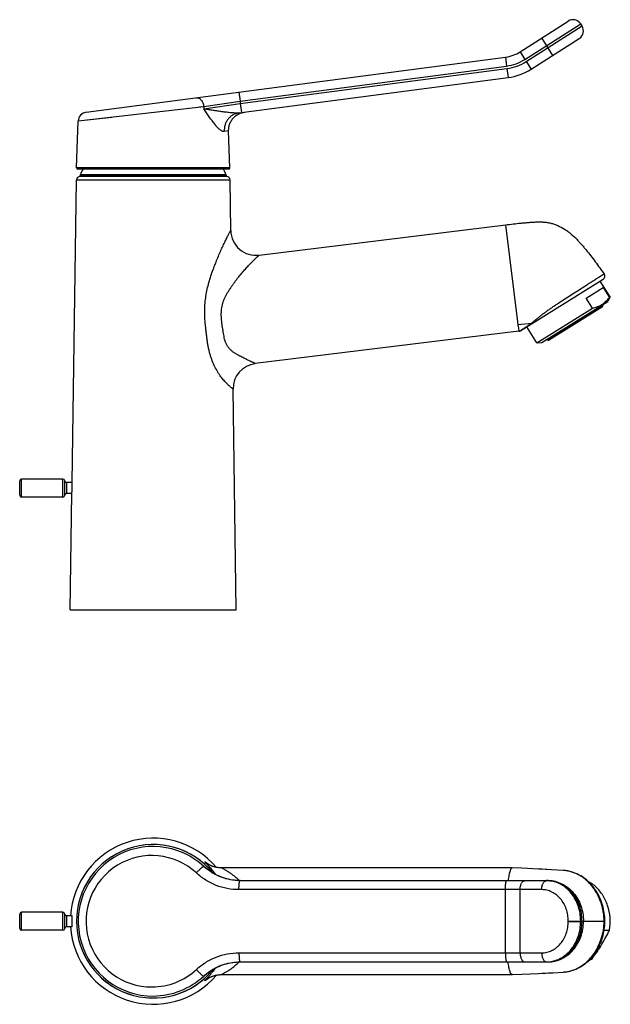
# Model space of a CAD drawing. Header units: millimetres. Extents: x 32 to 390, y 12 to 344.
# Tile 4 of 4: x 226 to 390, y 71 to 344. Entities that reach past the tile are written whole.
import ezdxf

# ---------------------------------------------------------------- set-up
doc = ezdxf.new("R2010")
doc.units = ezdxf.units.MM
doc.header["$LTSCALE"] = 23.1
doc.layers.get('0').update_dxf_attribs({"linetype": 'CONTINUOUS'})

msp = doc.modelspace()

# ---------------------------------------------------------------- linework, layer by layer
at = {"color": 7, "linetype": 'CONTINUOUS'}
for p, q in [((364.95, 334.88), (378.28, 343.37)), ((382.1, 342.02), (381.73, 342.61)), ((368.02, 330.08), (381.34, 338.56)), ((244.73, 318.11), (360.89, 333.4)), ((287.05, 317.93), (361.63, 327.75)), ((287.54, 317.89), (287.79, 317.97)), ((242.11, 302.72), (242.56, 315.72)), ((284.58, 302.72), (284.22, 313)), ((284.28, 302.41), (242.41, 302.41)), ((283.61, 300.36), (243.08, 300.36)), ((243.09, 300.46), (243.09, 300.6)), ((283.59, 300.46), (283.59, 300.6)), ((240.86, 215.56), (242.08, 299.37)), ((284.81, 285.41), (284.61, 299.37)), ((292.66, 278.56), (360.98, 286.95)), ((364.37, 259.38), (360.98, 286.95)), ((284.81, 285.35), (284.81, 285.41)), ((365.18, 257.67), (387.97, 271.91)), ((389.89, 267), (387.15, 271.4)), ((383.28, 266.62), (387.99, 269.56)), ((387.99, 269.56), (389.67, 266.87)), ((370.98, 254.34), (389.21, 265.73)), ((384.96, 263.92), (383.28, 266.62)), ((387.73, 264.8), (387.84, 264.63)), ((389.89, 267), (389.21, 265.73)), ((389.67, 266.87), (389.89, 267)), ((369.54, 254.29), (384.96, 263.92)), ((372.85, 255.03), (387.77, 264.36)), ((364.37, 259.33), (368.16, 259.76)), ((364.6, 257.47), (291.6, 248.51)), ((364.41, 259), (364.6, 257.47)), ((364.6, 257.47), (364.91, 257.55)), ((369.54, 254.29), (366.79, 258.68)), ((369.54, 254.29), (370.98, 254.34)), ((372.46, 255.26), (372.57, 255.09)), ((286.34, 180.36), (285.45, 241.46)), ((226.34, 212.06), (226.34, 216.06)), ((238.34, 216.56), (226.84, 216.56)), ((238.84, 212.06), (238.84, 216.06)), ((240.86, 215.56), (239.34, 215.56)), ((238.34, 211.56), (226.84, 211.56)), ((240.81, 212.56), (239.34, 212.56)), ((240.34, 180.36), (240.81, 212.56)), ((240.34, 180.36), (286.34, 180.36)), ((277.6, 109.08), (277.6, 109.08)), ((362.79, 108.88), (282.19, 108.88)), ((362.81, 108.88), (362.79, 108.88)), ((365.43, 108.76), (362.81, 108.88)), ((370.06, 108.55), (365.43, 108.76)), ((371.05, 108.51), (370.06, 108.55)), ((373.63, 108.37), (372.38, 108.44)), ((375.33, 108.27), (373.63, 108.37)), ((376.86, 108.18), (375.33, 108.27)), ((287.4, 105.35), (372.66, 105.35)), ((226.34, 92.1), (226.34, 96.1)), ((238.34, 96.6), (226.84, 96.6)), ((238.84, 92.1), (238.84, 96.1)), ((240.89, 95.6), (239.34, 95.6)), ((382.49, 94.05), (382.49, 94.15)), ((382.49, 94.1), (388.24, 94.1)), ((238.34, 91.6), (226.84, 91.6)), ((240.89, 92.6), (239.34, 92.6)), ((388.22, 91.64), (389.67, 91.64)), ((287.4, 82.85), (372.66, 82.85)), ((384.96, 83.82), (384.54, 83.82)), ((277.6, 79.12), (277.6, 79.12)), ((282.19, 79.32), (362.79, 79.32)), ((362.81, 79.32), (362.79, 79.32)), ((362.81, 79.32), (365.43, 79.44)), ((365.43, 79.44), (370.06, 79.65)), ((370.06, 79.65), (371.05, 79.69)), ((371.05, 79.69), (371.95, 79.74)), ((371.95, 79.74), (372.81, 79.79)), ((372.81, 79.79), (374.05, 79.86)), ((374.05, 79.86), (376.86, 80.03)), ((278.32, 78.13), (278.32, 78.13))]:
    msp.add_line(p, q, dxfattribs=at)
at = {"color": 9, "linetype": 'CONTINUOUS'}
for p, q in [((366.3, 332.78), (381.73, 342.61)), ((366.67, 332.19), (382.1, 342.02)), ((374, 333.89), (370.94, 338.7)), ((360.89, 333.4), (361.21, 330.93)), ((364.95, 334.88), (366.3, 332.78)), ((287.4, 321.21), (361.21, 330.93)), ((287.43, 320.51), (361.3, 330.23)), ((361.3, 330.23), (361.63, 327.75)), ((366.67, 332.19), (368.02, 330.08)), ((287.07, 323.69), (287.4, 321.21)), ((242.56, 315.72), (277.31, 319.74)), ((276.14, 319.61), (276.73, 319.68)), ((277.31, 319.74), (287.4, 321.21)), ((277.31, 319.74), (277.33, 319.04)), ((277.33, 319.04), (287.43, 320.51)), ((287.4, 321.21), (287.43, 320.51)), ((287.43, 320.51), (287.76, 318.03)), ((242.56, 315.72), (251.85, 316.8)), ((284.22, 313), (283, 312.8)), ((284.58, 302.72), (242.11, 302.72)), ((283.59, 300.6), (243.09, 300.6)), ((283.59, 300.46), (243.09, 300.46)), ((283.56, 300.79), (243.13, 300.79)), ((284.61, 299.37), (242.08, 299.37)), ((372.57, 255.09), (387.84, 264.63)), ((364.41, 259), (364.37, 259.38)), ((226.84, 211.56), (226.84, 216.56)), ((238.34, 211.56), (238.34, 216.56)), ((239.34, 215.56), (239.34, 212.56)), ((277.33, 109.32), (277.31, 109.31)), ((277.33, 109.32), (277.6, 109.08)), ((277.6, 109.08), (277.6, 109.08)), ((376.87, 108.17), (376.86, 108.18)), ((376.87, 108.17), (376.86, 108.18)), ((370.94, 102.85), (287.07, 102.85)), ((360.89, 85.35), (360.89, 102.85)), ((364.95, 85.35), (364.95, 102.85)), ((226.84, 91.6), (226.84, 96.6)), ((238.34, 91.6), (238.34, 96.6)), ((239.34, 95.6), (239.34, 92.6)), ((378.28, 94.15), (382.49, 94.15)), ((378.28, 94.05), (378.28, 94.15)), ((378.28, 94.05), (382.49, 94.05)), ((381.73, 94.05), (381.73, 94.15)), ((382.1, 94.05), (382.1, 94.15)), ((287.07, 85.35), (370.94, 85.35)), ((277.6, 79.12), (277.33, 78.88)), ((376.86, 80.03), (376.87, 80.03)), ((376.86, 80.03), (376.87, 80.03)), ((277.31, 78.89), (277.33, 78.89))]:
    msp.add_line(p, q, dxfattribs=at)
at = {"color": 7, "linetype": 'CONTINUOUS'}
for points in [[(284.22, 313), (284.22, 313.22), (284.23, 313.48), (284.25, 313.75), (284.29, 314.01), (284.34, 314.27), (284.41, 314.53), (284.49, 314.78), (284.58, 315.03), (284.68, 315.27), (284.8, 315.51), (284.93, 315.74), (285.07, 315.96), (285.22, 316.18), (285.39, 316.39), (285.57, 316.59), (285.75, 316.78), (285.95, 316.96), (286.15, 317.12), (286.37, 317.28), (286.59, 317.43), (286.82, 317.56), (287.05, 317.68), (287.29, 317.79), (287.54, 317.89)], [(287.79, 317.97), (288.05, 318.04), (288.31, 318.09), (288.57, 318.13)], [(287.4, 105.35), (286.93, 105.36), (286.37, 105.39), (285.81, 105.44), (285.26, 105.51), (284.7, 105.6), (284.16, 105.72), (283.61, 105.85), (283.07, 106.01), (282.54, 106.18), (282.02, 106.38), (281.5, 106.59), (280.99, 106.82), (280.49, 107.08), (280, 107.35), (279.52, 107.64), (279.05, 107.95), (278.6, 108.27), (278.15, 108.61), (277.72, 108.97), (277.6, 109.08)], [(278.33, 110.06), (278.32, 110.07), (278.32, 110.07)], [(282.19, 108.88), (282.02, 108.89), (281.83, 108.89), (281.65, 108.91), (281.46, 108.92), (281.29, 108.94), (281.11, 108.97), (280.94, 109), (280.78, 109.03), (280.62, 109.06), (280.46, 109.1), (280.31, 109.14), (280.16, 109.19), (280.01, 109.23), (279.87, 109.28), (279.74, 109.33), (279.61, 109.38), (279.49, 109.43), (279.38, 109.48), (279.27, 109.53), (279.17, 109.57), (279.08, 109.62), (278.99, 109.67), (278.91, 109.71), (278.83, 109.75), (278.76, 109.79), (278.69, 109.83), (278.63, 109.87), (278.57, 109.9), (278.52, 109.93), (278.48, 109.96), (278.44, 109.98), (278.41, 110.01), (278.39, 110.02), (278.37, 110.04), (278.35, 110.05), (278.34, 110.06), (278.33, 110.06)], [(372.38, 108.44), (371.95, 108.46), (371.05, 108.51)], [(388.44, 94.1), (388.42, 94.62), (388.39, 95.2), (388.33, 95.78), (388.26, 96.35), (388.16, 96.92), (388.05, 97.49), (387.92, 98.04), (387.77, 98.59), (387.59, 99.13), (387.41, 99.67), (387.2, 100.19), (386.97, 100.71), (386.73, 101.21), (386.47, 101.7), (386.19, 102.18), (385.9, 102.64), (385.59, 103.09), (385.26, 103.53), (384.92, 103.95), (384.57, 104.35), (384.2, 104.74), (383.82, 105.1), (383.43, 105.45), (383.03, 105.78), (382.62, 106.09), (382.2, 106.38), (381.77, 106.65), (381.33, 106.9), (380.88, 107.13), (380.43, 107.33), (379.97, 107.52), (379.5, 107.68), (379.03, 107.82), (378.55, 107.94), (378.06, 108.03), (377.57, 108.11), (377.07, 108.16), (376.86, 108.18)], [(376.86, 80.03), (377.06, 80.04), (377.56, 80.09), (378.06, 80.17), (378.54, 80.26), (379.02, 80.38), (379.49, 80.52), (379.96, 80.68), (380.42, 80.86), (380.87, 81.07), (381.32, 81.29), (381.76, 81.54), (382.19, 81.81), (382.61, 82.1), (383.02, 82.41), (383.42, 82.74), (383.81, 83.08), (384.19, 83.45), (384.56, 83.84), (384.91, 84.24), (385.25, 84.66), (385.58, 85.09), (385.89, 85.55), (386.18, 86.01), (386.46, 86.49), (386.72, 86.98), (386.97, 87.48), (387.19, 88), (387.4, 88.52), (387.59, 89.06), (387.76, 89.6), (387.92, 90.15), (388.05, 90.71), (388.16, 91.27), (388.26, 91.84), (388.33, 92.41), (388.39, 92.99), (388.42, 93.57), (388.44, 94.1)], [(277.6, 79.12), (277.72, 79.23), (278.15, 79.59), (278.59, 79.93), (279.05, 80.25), (279.52, 80.56), (280, 80.85), (280.49, 81.12), (280.99, 81.38), (281.5, 81.61), (282.01, 81.82), (282.54, 82.02), (283.07, 82.19), (283.61, 82.35), (284.15, 82.48), (284.7, 82.6), (285.25, 82.69), (285.81, 82.76), (286.36, 82.81), (286.92, 82.84), (287.4, 82.85)], [(278.32, 78.13), (278.33, 78.14), (278.33, 78.14), (278.34, 78.15), (278.36, 78.16), (278.38, 78.17), (278.4, 78.19), (278.42, 78.2), (278.45, 78.22), (278.49, 78.25), (278.53, 78.27), (278.57, 78.3), (278.62, 78.33), (278.68, 78.36), (278.74, 78.4), (278.8, 78.44), (278.88, 78.48), (278.96, 78.52), (279.05, 78.57), (279.15, 78.62), (279.25, 78.67), (279.37, 78.72), (279.48, 78.77), (279.61, 78.82), (279.74, 78.87), (279.88, 78.92), (280.02, 78.97), (280.16, 79.02), (280.31, 79.06), (280.47, 79.1), (280.62, 79.14), (280.79, 79.17), (280.95, 79.21), (281.12, 79.23), (281.3, 79.26), (281.48, 79.28), (281.66, 79.3), (281.85, 79.31), (282.05, 79.31), (282.19, 79.32)]]:
    msp.add_lwpolyline(points, dxfattribs=at)
for centre, radius, start, end in [((379.62, 341.26), 2.5, 32.5, 122.5), ((379.99, 340.67), 2.5, 302.5, 32.5), ((359.58, 343.32), 10, 277.5, 302.5), ((359.58, 343.32), 15.7, 277.5, 302.5), ((245.06, 315.63), 2.5, 97.5, 178), ((242.41, 302.71), 0.3, 178, 270), ((284.28, 302.71), 0.3, 270, 2), ((243.08, 299.36), 1, 90, 179.1645), ((243.59, 300.6), 0.5, 157.3534, 180), ((243.19, 300.46), 0.1, 180, 270), ((263.34, 292.36), 21.9, 152.6836, 157.3534), ((263.34, 292.36), 21.9, 22.6466, 27.3164), ((283.49, 300.46), 0.1, 270, 360), ((283.09, 300.6), 0.5, 0, 22.6466), ((283.61, 299.36), 1, 0.8355, 90), ((291.81, 285.51), 7, 181.3526, 276.9964), ((387.44, 272.76), 1, 301.9971, 36.4096), ((387.67, 264.53), 0.2, 302, 32), ((364.65, 258.53), 1.01, 284.8128, 301.9517), ((372.74, 255.2), 0.2, 212, 302), ((292.45, 241.56), 7, 97.0104, 180.8479), ((226.84, 216.06), 0.5, 90, 180), ((238.34, 216.06), 0.5, 0, 90), ((239.34, 216.06), 0.5, 180, 270), ((218.37, 214.38), 22.52, 355.3442, 2.9848), ((226.84, 212.06), 0.5, 180, 270), ((238.34, 212.06), 0.5, 270, 360), ((239.34, 212.06), 0.5, 90, 180), ((263.34, 94.1), 23, 40.4371, 176.26), ((263.34, 94.1), 21.24, 38.8362, 321.1641), ((226.84, 96.1), 0.5, 90, 180), ((238.34, 96.1), 0.5, 0, 90), ((239.34, 96.1), 0.5, 180, 270), ((226.84, 92.1), 0.5, 180, 270), ((238.34, 92.1), 0.5, 270, 360), ((239.34, 92.1), 0.5, 90, 180), ((263.34, 94.1), 23, 183.74, 319.5629), ((379.34, 91.72), 9.7, 297.9384, 305.4036)]:
    msp.add_arc(centre, radius, start, end, dxfattribs=at)
at = {"color": 9, "linetype": 'CONTINUOUS'}
for centre, radius, start, end in [((359.58, 343.32), 12.5, 277.5, 302.5), ((359.58, 343.32), 13.2, 277.5, 302.5), ((263.34, 94.1), 21.26, 38.6534, 321.347), ((263.26, 94.1), 20.7, 47.2748, 270.2322), ((262.93, 94.1), 18.2, 47.2514, 270.2641), ((287.45, 120.27), 14.94, 227.2319, 228.649), ((264.01, 93.69), 20.54, 48.5567, 49.5435), ((287.48, 120.26), 14.93, 227.188, 228.546), ((264.18, 93.89), 20.27, 47.7814, 48.5558), ((287.48, 120.27), 14.93, 228.5607, 228.886), ((273.52, 104.07), 7.71, 50.8791, 51.9512), ((272.93, 103.35), 8.64, 49.699, 50.8776), ((376.24, 97.95), 10.25, 84.1529, 86.4908), ((376.24, 97.95), 10.24, 83.1776, 84.1526), ((372.28, 97.38), 7.97, 87.2958, 89.9992), ((372.28, 97.37), 7.98, 87.0364, 87.2962), ((371.04, 94.41), 17.21, 350.6971, 358.9624), ((372.28, 90.82), 7.97, 270.0008, 272.7042), ((372.28, 90.83), 7.98, 272.7038, 272.9636), ((262.93, 94.1), 18.2, 270.2634, 312.7486), ((287.45, 67.93), 14.94, 131.3466, 132.7681), ((287.47, 67.94), 14.92, 131.44, 132.813), ((263.96, 94.57), 20.61, 310.4607, 311.4541), ((264.15, 94.35), 20.32, 311.4551, 312.2115), ((287.48, 67.94), 14.93, 131.1086, 131.4402), ((376.24, 90.26), 10.25, 273.5056, 275.3797), ((376.24, 90.25), 10.24, 275.3799, 276.5663), ((376.24, 90.24), 10.23, 276.5662, 278.7202), ((376.24, 90.23), 10.22, 278.7205, 279.0341), ((263.26, 94.1), 20.7, 270.2316, 312.7252), ((273.45, 84.22), 7.82, 308.6165, 309.0437), ((272.8, 85.02), 8.85, 309.0706, 310.2772)]:
    msp.add_arc(centre, radius, start, end, dxfattribs=at)
for points, knots in [([(275.29, 322.14), (275.4, 322.15), (275.64, 322.15), (275.99, 322.03), (276.33, 321.82), (276.63, 321.52), (276.88, 321.15), (277.16, 320.57), (277.27, 320.08), (277.31, 319.74)], [0, 0, 0, 0, 0.099941, 0.204457, 0.316901, 0.438832, 0.570107, 0.709234, 1, 1, 1, 1]), ([(283, 312.8), (282.91, 312.79), (282.76, 312.79), (282.58, 312.84), (282.37, 312.93), (282.09, 313.09), (281.76, 313.34), (281.42, 313.65), (281.07, 314.01), (280.71, 314.42), (280.22, 315.02), (279.6, 315.83), (278.86, 316.86), (278.11, 317.94), (277.6, 318.67), (277.33, 319.04)], [0, 0, 0, 0, 0.031487, 0.04896, 0.067865, 0.110263, 0.158735, 0.212742, 0.271538, 0.33438, 0.400626, 0.541044, 0.689249, 0.842795, 1, 1, 1, 1]), ([(287.05, 317.93), (286.86, 317.91), (286.47, 317.89), (285.87, 317.9), (285.24, 317.95), (284.61, 318.01), (283.97, 318.08), (283.33, 318.15), (282.7, 318.23), (282.06, 318.32), (281.44, 318.4), (280.62, 318.52), (279.62, 318.66), (278.46, 318.85), (277.7, 318.98), (277.33, 319.04)], [0, 0, 0, 0, 0.058335, 0.120091, 0.183978, 0.249069, 0.314744, 0.38058, 0.44627, 0.51155, 0.576236, 0.640158, 0.765075, 0.885296, 1, 1, 1, 1]), ([(287.05, 317.93), (286.76, 317.9), (286.19, 317.76), (285.39, 317.4), (284.66, 316.88), (284.05, 316.23), (283.55, 315.47), (283.2, 314.63), (283.01, 313.73), (282.98, 313.11), (283, 312.8)], [0, 0, 0, 0, 0.121429, 0.243383, 0.366314, 0.49053, 0.616157, 0.74313, 0.871206, 1, 1, 1, 1]), ([(285.45, 241.46), (285.45, 241.46), (285.45, 241.48), (285.43, 241.5), (285.4, 241.53), (285.34, 241.58), (285.24, 241.66), (285.08, 241.78), (284.88, 241.93), (284.64, 242.13), (284.36, 242.37), (284.05, 242.66), (283.7, 242.99), (283.33, 243.38), (282.93, 243.82), (282.35, 244.51), (281.78, 245.29), (281.23, 246.15), (280.67, 247.13), (280.01, 248.46), (279.46, 249.88), (279.08, 251.07), (278.83, 252.01), (278.62, 252.96), (278.44, 253.92), (278.3, 254.9), (278.17, 255.88), (278.05, 256.86), (277.94, 257.84), (277.83, 258.82), (277.7, 260.14), (277.6, 261.79), (277.6, 263.78), (277.73, 265.75), (277.99, 267.7), (278.38, 269.6), (278.88, 271.45), (279.45, 273.24), (280.06, 274.96), (280.71, 276.63), (281.36, 278.22), (282.01, 279.72), (282.65, 281.12), (283.25, 282.38), (283.71, 283.34), (284.05, 284.01), (284.26, 284.43), (284.45, 284.77), (284.59, 285.04), (284.71, 285.23), (284.77, 285.33), (284.79, 285.36)], [0, 0, 0, 0, 0.000386, 0.000963, 0.001781, 0.002865, 0.005869, 0.010024, 0.01536, 0.021888, 0.029613, 0.038549, 0.048704, 0.060067, 0.072613, 0.086296, 0.11681, 0.133491, 0.150993, 0.187994, 0.227003, 0.247061, 0.267387, 0.287914, 0.30858, 0.329336, 0.35014, 0.370962, 0.391793, 0.41264, 0.433508, 0.475301, 0.517107, 0.558797, 0.600208, 0.641148, 0.681445, 0.720978, 0.759621, 0.797234, 0.833592, 0.868289, 0.900819, 0.93057, 0.95667, 0.967986, 0.977901, 0.986203, 0.992683, 0.997259, 1, 1, 1, 1]), ([(284.79, 285.36), (284.79, 285.37), (284.8, 285.38), (284.81, 285.39), (284.81, 285.4), (284.81, 285.41), (284.81, 285.41)], [0, 0, 0, 0, 0.389692, 0.682412, 0.883288, 1, 1, 1, 1]), ([(291.6, 248.51), (291.6, 248.51), (291.59, 248.52), (291.57, 248.54), (291.52, 248.57), (291.43, 248.62), (291.31, 248.68), (291.15, 248.75), (290.95, 248.84), (290.72, 248.95), (290.44, 249.08), (290.13, 249.24), (289.62, 249.48), (289.04, 249.75), (288.41, 250.06), (287.87, 250.33), (287.3, 250.62), (286.8, 250.89), (286.39, 251.11), (286.08, 251.3), (285.77, 251.5), (285.46, 251.71), (285.17, 251.95), (284.88, 252.2), (284.61, 252.47), (284.26, 252.85), (283.95, 253.28), (283.68, 253.74), (283.45, 254.23), (283.21, 254.87), (283.01, 255.68), (282.86, 256.49), (282.75, 257.18), (282.67, 257.73), (282.58, 258.28), (282.47, 258.97), (282.36, 259.8), (282.26, 260.64), (282.2, 261.48), (282.18, 262.6), (282.26, 263.72), (282.47, 264.82), (282.7, 265.62), (282.95, 266.27), (283.17, 266.77), (283.35, 267.13), (283.55, 267.49), (283.81, 267.96), (284.15, 268.53), (284.58, 269.2), (285.02, 269.85), (285.46, 270.48), (285.91, 271.1), (286.36, 271.7), (286.81, 272.29), (287.25, 272.87), (287.85, 273.59), (288.46, 274.29), (289.07, 274.96), (289.64, 275.57), (290.19, 276.16), (290.72, 276.71), (291.09, 277.08), (291.43, 277.42), (291.74, 277.72), (291.98, 277.95), (292.15, 278.1), (292.26, 278.2), (292.36, 278.29), (292.45, 278.36), (292.51, 278.42), (292.57, 278.47), (292.61, 278.5), (292.64, 278.53), (292.65, 278.55), (292.66, 278.56), (292.66, 278.56), (292.66, 278.56)], [0, 0, 0, 0, 0.000343, 0.00085, 0.002481, 0.005033, 0.008575, 0.013157, 0.018818, 0.025584, 0.033501, 0.042634, 0.053066, 0.077987, 0.092481, 0.108263, 0.125222, 0.143217, 0.152537, 0.162026, 0.171644, 0.181369, 0.191201, 0.201145, 0.211197, 0.221361, 0.242018, 0.252518, 0.263118, 0.284562, 0.306246, 0.328063, 0.349933, 0.360875, 0.371819, 0.39372, 0.415653, 0.437629, 0.459644, 0.481685, 0.525697, 0.547617, 0.569412, 0.591046, 0.601795, 0.612492, 0.623137, 0.633723, 0.654718, 0.675474, 0.695978, 0.716219, 0.736181, 0.755848, 0.775205, 0.794259, 0.813011, 0.849367, 0.866814, 0.883666, 0.915321, 0.929961, 0.943667, 0.956308, 0.96772, 0.977716, 0.982106, 0.986037, 0.989465, 0.992353, 0.99472, 0.996601, 0.998031, 0.999045, 0.999685, 0.999879, 1, 1, 1, 1]), ([(368.16, 259.76), (368.35, 259.91), (368.74, 260.24), (369.36, 260.75), (370.02, 261.29), (370.73, 261.85), (371.48, 262.42), (372.26, 263), (373.07, 263.58), (373.91, 264.16), (374.76, 264.74), (375.92, 265.5), (377.37, 266.44), (379.08, 267.54), (380.73, 268.61), (382.29, 269.61), (383.51, 270.4), (384.41, 270.98), (385.03, 271.37), (385.6, 271.73), (386.12, 272.06), (386.58, 272.36), (386.99, 272.61), (387.3, 272.81), (387.52, 272.94), (387.66, 273.03), (387.79, 273.1), (387.9, 273.17), (387.99, 273.22), (388.07, 273.27), (388.14, 273.3), (388.18, 273.33), (388.21, 273.34), (388.22, 273.35), (388.23, 273.35), (388.24, 273.35), (388.24, 273.35)], [0, 0, 0, 0, 0.030364, 0.063367, 0.098707, 0.136036, 0.174982, 0.215211, 0.256428, 0.298374, 0.340839, 0.38364, 0.469464, 0.554121, 0.635761, 0.712546, 0.782849, 0.815118, 0.845238, 0.873045, 0.898392, 0.921149, 0.941202, 0.958449, 0.96599, 0.972797, 0.978859, 0.984168, 0.988718, 0.992504, 0.995523, 0.997774, 0.998611, 0.999259, 0.999719, 1, 1, 1, 1]), ([(364.91, 257.55), (364.91, 257.55), (364.91, 257.55), (364.9, 257.56), (364.9, 257.56), (364.91, 257.57), (364.92, 257.58), (364.94, 257.59), (364.96, 257.61), (365, 257.64), (365.04, 257.67), (365.09, 257.7), (365.14, 257.74), (365.21, 257.78), (365.28, 257.83), (365.39, 257.9), (365.54, 258), (365.74, 258.13), (365.97, 258.28), (366.22, 258.44), (366.49, 258.62), (366.91, 258.89), (367.48, 259.27), (367.94, 259.59), (368.19, 259.76)], [0, 0, 0, 0, 0.000969, 0.001611, 0.002339, 0.003482, 0.007364, 0.013535, 0.022004, 0.032727, 0.045657, 0.060751, 0.077966, 0.097261, 0.118609, 0.141988, 0.194745, 0.255364, 0.323671, 0.399486, 0.48261, 0.572833, 0.773637, 1, 1, 1, 1]), ([(275.29, 107.47), (275.4, 107.59), (275.63, 107.84), (275.97, 108.19), (276.29, 108.51), (276.59, 108.79), (276.81, 108.99), (276.97, 109.12), (277.07, 109.19), (277.15, 109.25), (277.22, 109.29), (277.27, 109.31), (277.3, 109.31), (277.31, 109.31)], [0, 0, 0, 0, 0.184293, 0.364358, 0.53288, 0.683026, 0.80876, 0.860884, 0.905165, 0.941228, 0.968858, 0.988133, 1, 1, 1, 1]), ([(280.68, 106.98), (280.53, 107.19), (280.24, 107.59), (279.79, 108.16), (279.36, 108.67), (278.96, 109.12), (278.65, 109.46), (278.42, 109.7), (278.27, 109.86), (278.13, 110), (278.01, 110.13), (277.9, 110.24), (277.81, 110.34), (277.74, 110.41), (277.69, 110.47), (277.66, 110.51), (277.64, 110.53), (277.62, 110.55), (277.61, 110.56), (277.61, 110.57), (277.61, 110.58), (277.61, 110.59), (277.61, 110.59), (277.62, 110.59), (277.63, 110.59), (277.64, 110.58), (277.66, 110.58), (277.68, 110.57), (277.7, 110.55), (277.74, 110.53), (277.79, 110.49), (277.86, 110.45), (277.93, 110.39), (278.01, 110.33), (278.13, 110.25), (278.21, 110.18), (278.27, 110.14)], [0, 0, 0, 0, 0.138763, 0.268475, 0.388405, 0.497538, 0.594553, 0.637999, 0.677736, 0.713568, 0.745367, 0.773038, 0.79657, 0.815969, 0.831278, 0.837419, 0.842564, 0.846733, 0.849949, 0.852253, 0.853088, 0.853739, 0.854687, 0.855844, 0.857672, 0.860272, 0.863654, 0.867803, 0.872686, 0.878264, 0.891325, 0.906618, 0.9236, 0.941613, 0.960251, 1, 1, 1, 1]), ([(287.07, 102.85), (285.99, 102.85), (283.84, 103.05), (280.71, 103.95), (277.81, 105.41), (276.08, 106.73), (275.29, 107.47)], [0, 0, 0, 0, 0.249669, 0.499482, 0.749563, 1, 1, 1, 1]), ([(287.4, 105.35), (286.51, 105.35), (284.72, 105.51), (282.13, 106.23), (279.7, 107.41), (278.25, 108.47), (277.58, 109.06)], [0, 0, 0, 0, 0.249622, 0.499407, 0.749497, 1, 1, 1, 1]), ([(287.4, 105.35), (286.51, 105.35), (284.74, 105.52), (282.18, 106.23), (279.77, 107.39), (278.33, 108.44), (277.66, 109.02)], [0, 0, 0, 0, 0.249625, 0.499413, 0.749502, 1, 1, 1, 1]), ([(287.17, 105.36), (286.9, 105.62), (286.36, 106.11), (285.66, 106.69), (285.1, 107.11), (284.7, 107.4), (284.3, 107.67), (283.91, 107.92), (283.55, 108.14), (283.21, 108.33), (282.95, 108.47), (282.76, 108.57), (282.64, 108.64), (282.54, 108.7), (282.45, 108.75), (282.37, 108.79), (282.31, 108.82), (282.27, 108.85), (282.24, 108.86), (282.22, 108.87), (282.21, 108.88), (282.2, 108.88), (282.2, 108.88), (282.19, 108.88), (282.19, 108.88)], [0, 0, 0, 0, 0.183591, 0.359029, 0.443368, 0.525044, 0.60365, 0.678545, 0.748966, 0.813669, 0.870168, 0.894818, 0.916922, 0.936415, 0.953252, 0.967429, 0.978956, 0.98789, 0.991408, 0.994306, 0.996599, 0.998301, 0.999427, 1, 1, 1, 1]), ([(388.24, 94.1), (388.23, 94.96), (388.11, 96.26), (387.75, 97.94), (387.28, 99.57), (386.46, 101.49), (385.35, 103.24), (384.32, 104.47), (383.21, 105.58), (381.98, 106.51), (380.64, 107.23), (379.61, 107.65), (378.54, 107.95), (377.82, 108.08), (377.46, 108.12)], [0, 0, 0, 0, 0.134503, 0.201403, 0.267831, 0.398621, 0.526066, 0.588414, 0.649765, 0.769401, 0.827974, 0.885838, 0.943133, 1, 1, 1, 1]), ([(287.07, 102.85), (287.07, 103.17), (287.08, 103.63), (287.12, 104.22), (287.15, 104.55), (287.19, 104.78), (287.21, 104.92), (287.24, 105.05), (287.27, 105.15), (287.29, 105.23), (287.32, 105.27), (287.34, 105.32), (287.37, 105.35), (287.4, 105.35)], [0, 0, 0, 0, 0.373975, 0.543282, 0.692167, 0.757213, 0.815201, 0.865643, 0.908165, 0.942544, 0.956684, 0.968835, 1, 1, 1, 1]), ([(360.89, 102.85), (360.89, 103.17), (360.9, 103.63), (360.94, 104.22), (360.97, 104.55), (361, 104.78), (361.03, 104.92), (361.06, 105.05), (361.08, 105.15), (361.11, 105.23), (361.13, 105.27), (361.16, 105.32), (361.19, 105.35), (361.21, 105.35)], [0, 0, 0, 0, 0.373975, 0.543282, 0.692167, 0.757213, 0.815201, 0.865643, 0.908165, 0.942544, 0.956684, 0.968835, 1, 1, 1, 1]), ([(364.95, 102.85), (364.95, 103.01), (364.97, 103.33), (365.05, 103.8), (365.17, 104.23), (365.33, 104.61), (365.53, 104.92), (365.76, 105.16), (365.98, 105.29), (366.16, 105.34), (366.25, 105.35), (366.3, 105.35)], [0, 0, 0, 0, 0.158404, 0.312512, 0.458356, 0.592638, 0.713161, 0.8194, 0.913248, 0.957123, 1, 1, 1, 1]), ([(370.94, 102.85), (370.94, 103.01), (370.95, 103.33), (371.03, 103.8), (371.15, 104.23), (371.32, 104.61), (371.52, 104.92), (371.75, 105.16), (371.97, 105.29), (372.15, 105.34), (372.24, 105.35), (372.28, 105.35)], [0, 0, 0, 0, 0.158404, 0.312512, 0.458356, 0.592638, 0.713161, 0.8194, 0.913248, 0.957123, 1, 1, 1, 1]), ([(382.1, 94.15), (382.1, 94.88), (381.98, 96.34), (381.45, 98.44), (380.58, 100.39), (379.4, 102.09), (378.19, 103.28), (377.12, 104.04), (376.28, 104.51), (375.41, 104.88), (374.51, 105.15), (373.59, 105.31), (372.97, 105.35), (372.66, 105.35)], [0, 0, 0, 0, 0.135113, 0.268759, 0.399648, 0.526847, 0.649926, 0.710037, 0.769243, 0.827668, 0.885474, 0.942847, 1, 1, 1, 1]), ([(381.73, 94.15), (381.73, 94.86), (381.61, 96.28), (381.11, 98.33), (380.28, 100.23), (379.17, 101.92), (377.8, 103.33), (376.48, 104.23), (375.35, 104.76), (374.48, 105.06), (373.6, 105.26), (372.99, 105.32), (372.69, 105.34)], [0, 0, 0, 0, 0.134814, 0.268242, 0.399058, 0.526352, 0.649666, 0.769101, 0.827643, 0.885523, 0.94291, 1, 1, 1, 1]), ([(378.28, 94.15), (378.28, 94.72), (378.18, 95.85), (377.77, 97.48), (377.09, 98.99), (376.18, 100.32), (375.06, 101.42), (373.99, 102.1), (373.07, 102.49), (372.37, 102.7), (371.66, 102.82), (371.18, 102.85), (370.94, 102.85)], [0, 0, 0, 0, 0.135136, 0.268804, 0.399716, 0.526937, 0.650037, 0.769204, 0.827639, 0.885455, 0.942838, 1, 1, 1, 1]), ([(370.94, 85.35), (371.18, 85.35), (371.66, 85.38), (372.37, 85.5), (373.07, 85.71), (373.99, 86.1), (375.06, 86.79), (376.18, 87.88), (377.09, 89.21), (377.77, 90.72), (378.18, 92.35), (378.28, 93.48), (378.28, 94.05)], [0, 0, 0, 0, 0.057162, 0.114545, 0.172361, 0.230796, 0.349963, 0.473063, 0.600284, 0.731196, 0.864864, 1, 1, 1, 1]), ([(372.66, 82.85), (372.97, 82.85), (373.59, 82.89), (374.51, 83.05), (375.41, 83.32), (376.28, 83.69), (377.12, 84.16), (378.19, 84.92), (379.4, 86.11), (380.58, 87.81), (381.45, 89.76), (381.98, 91.86), (382.1, 93.32), (382.1, 94.05)], [0, 0, 0, 0, 0.057153, 0.114526, 0.172332, 0.230757, 0.289963, 0.350074, 0.473153, 0.600352, 0.731241, 0.864887, 1, 1, 1, 1]), ([(372.69, 82.86), (372.99, 82.88), (373.6, 82.94), (374.48, 83.14), (375.35, 83.44), (376.48, 83.97), (377.8, 84.88), (379.17, 86.28), (380.28, 87.97), (381.11, 89.87), (381.61, 91.92), (381.73, 93.34), (381.73, 94.05)], [0, 0, 0, 0, 0.05709, 0.114477, 0.172357, 0.230899, 0.350334, 0.473648, 0.600942, 0.731758, 0.865186, 1, 1, 1, 1]), ([(377.85, 80.13), (378.47, 80.23), (379.71, 80.55), (381.46, 81.36), (383.08, 82.49), (384.53, 83.91), (385.78, 85.57), (386.8, 87.45), (387.57, 89.48), (387.9, 90.91), (388.02, 91.63)], [0, 0, 0, 0, 0.115213, 0.232432, 0.352475, 0.475868, 0.60269, 0.732698, 0.865379, 1, 1, 1, 1]), ([(275.29, 80.73), (276.08, 81.47), (277.81, 82.79), (280.71, 84.25), (283.84, 85.15), (285.99, 85.35), (287.07, 85.35)], [0, 0, 0, 0, 0.250437, 0.500518, 0.750331, 1, 1, 1, 1]), ([(287.07, 85.35), (287.07, 85.03), (287.08, 84.57), (287.12, 83.98), (287.15, 83.65), (287.19, 83.42), (287.21, 83.28), (287.24, 83.15), (287.27, 83.05), (287.29, 82.97), (287.32, 82.93), (287.34, 82.88), (287.37, 82.85), (287.4, 82.85)], [0, 0, 0, 0, 0.373975, 0.543282, 0.692167, 0.757213, 0.815201, 0.865643, 0.908165, 0.942544, 0.956684, 0.968835, 1, 1, 1, 1]), ([(360.89, 85.35), (360.89, 85.03), (360.9, 84.57), (360.94, 83.98), (360.97, 83.65), (361, 83.42), (361.03, 83.28), (361.06, 83.15), (361.08, 83.05), (361.11, 82.97), (361.13, 82.93), (361.16, 82.88), (361.19, 82.85), (361.21, 82.85)], [0, 0, 0, 0, 0.373975, 0.543282, 0.692167, 0.757213, 0.815201, 0.865643, 0.908165, 0.942544, 0.956684, 0.968835, 1, 1, 1, 1]), ([(364.95, 85.35), (364.95, 85.19), (364.97, 84.87), (365.05, 84.4), (365.17, 83.97), (365.33, 83.59), (365.53, 83.28), (365.76, 83.04), (365.98, 82.91), (366.16, 82.86), (366.25, 82.85), (366.3, 82.85)], [0, 0, 0, 0, 0.158404, 0.312512, 0.458356, 0.592638, 0.713161, 0.8194, 0.913248, 0.957123, 1, 1, 1, 1]), ([(370.94, 85.35), (370.94, 85.19), (370.95, 84.87), (371.03, 84.4), (371.15, 83.97), (371.32, 83.59), (371.52, 83.28), (371.75, 83.04), (371.97, 82.91), (372.15, 82.86), (372.24, 82.85), (372.28, 82.85)], [0, 0, 0, 0, 0.158404, 0.312512, 0.458356, 0.592638, 0.713161, 0.8194, 0.913248, 0.957123, 1, 1, 1, 1]), ([(277.58, 79.14), (278.25, 79.73), (279.7, 80.79), (282.13, 81.97), (284.72, 82.69), (286.51, 82.85), (287.4, 82.85)], [0, 0, 0, 0, 0.250503, 0.500593, 0.750378, 1, 1, 1, 1]), ([(277.66, 79.18), (278.33, 79.76), (279.77, 80.81), (282.18, 81.97), (284.74, 82.69), (286.51, 82.85), (287.4, 82.85)], [0, 0, 0, 0, 0.250498, 0.500587, 0.750374, 1, 1, 1, 1]), ([(282.19, 79.32), (282.19, 79.32), (282.2, 79.32), (282.2, 79.32), (282.21, 79.32), (282.22, 79.33), (282.24, 79.34), (282.27, 79.35), (282.31, 79.38), (282.37, 79.41), (282.45, 79.45), (282.54, 79.5), (282.64, 79.56), (282.76, 79.63), (282.95, 79.73), (283.21, 79.87), (283.55, 80.06), (283.91, 80.29), (284.3, 80.53), (284.7, 80.8), (285.1, 81.09), (285.66, 81.51), (286.36, 82.09), (286.9, 82.59), (287.17, 82.84)], [0, 0, 0, 0, 0.000574, 0.001701, 0.003403, 0.005696, 0.008595, 0.012113, 0.021047, 0.032574, 0.046751, 0.063589, 0.083084, 0.105187, 0.129836, 0.186341, 0.251047, 0.32146, 0.396358, 0.474964, 0.556638, 0.640979, 0.816409, 1, 1, 1, 1]), ([(275.29, 80.73), (275.4, 80.61), (275.63, 80.36), (275.97, 80.01), (276.29, 79.69), (276.59, 79.41), (276.81, 79.21), (276.97, 79.08), (277.07, 79.01), (277.15, 78.95), (277.22, 78.91), (277.27, 78.89), (277.3, 78.89), (277.31, 78.89)], [0, 0, 0, 0, 0.184293, 0.364358, 0.53288, 0.683026, 0.80876, 0.860884, 0.905165, 0.941228, 0.968858, 0.988133, 1, 1, 1, 1]), ([(277.61, 77.62), (277.61, 77.62), (277.61, 77.63), (277.62, 77.65), (277.64, 77.67), (277.66, 77.7), (277.69, 77.74), (277.75, 77.8), (277.84, 77.89), (277.96, 78.02), (278.12, 78.18), (278.3, 78.37), (278.51, 78.59), (278.73, 78.83), (279.07, 79.2), (279.53, 79.73), (280.1, 80.43), (280.49, 80.95), (280.68, 81.22)], [0, 0, 0, 0, 0.002478, 0.006693, 0.012803, 0.02088, 0.03097, 0.043098, 0.073553, 0.112344, 0.159472, 0.214755, 0.27784, 0.348145, 0.42502, 0.596475, 0.788901, 1, 1, 1, 1]), ([(278.33, 78.11), (278.25, 78.04), (278.12, 77.95), (277.96, 77.82), (277.86, 77.76), (277.79, 77.71), (277.75, 77.68), (277.71, 77.65), (277.67, 77.63), (277.65, 77.62), (277.63, 77.61), (277.62, 77.61), (277.62, 77.61), (277.61, 77.61), (277.61, 77.61), (277.61, 77.61), (277.61, 77.62)], [0, 0, 0, 0, 0.367767, 0.534416, 0.688777, 0.757752, 0.819446, 0.872966, 0.917466, 0.952166, 0.965682, 0.976615, 0.98501, 0.991072, 0.995497, 1, 1, 1, 1])]:
    msp.add_open_spline(points, degree=3, knots=knots, dxfattribs=at)
at = {"color": 7, "linetype": 'CONTINUOUS'}
for points, knots in [([(360.98, 286.95), (361.67, 287.04), (363.05, 287.22), (364.78, 287.4), (366.16, 287.52), (367.2, 287.61), (368.24, 287.69), (369.28, 287.76), (370.33, 287.78), (371.37, 287.75), (372.41, 287.64), (373.43, 287.43), (374.43, 287.14), (375.73, 286.64), (376.96, 285.98), (378.11, 285.2), (379.2, 284.34), (380.22, 283.38), (381.18, 282.38), (381.88, 281.6), (382.56, 280.82), (383.45, 279.75), (384.53, 278.38), (386.2, 276.16), (387.42, 274.47), (388.24, 273.35)], [0, 0, 0, 0, 0.062502, 0.125004, 0.156256, 0.187507, 0.218758, 0.25001, 0.281264, 0.312516, 0.343767, 0.375018, 0.406269, 0.437521, 0.499981, 0.531234, 0.562489, 0.624979, 0.656232, 0.687485, 0.718738, 0.74999, 0.812493, 0.874995, 1, 1, 1, 1]), ([(384.96, 263.92), (385.43, 264.01), (386.13, 264.19), (387.01, 264.56), (387.43, 264.78), (387.62, 264.91)], [0, 0, 0, 0, 0.506178, 0.754022, 1, 1, 1, 1]), ([(387.62, 264.91), (387.82, 265.03), (388.21, 265.3), (388.92, 265.93), (389.39, 266.48), (389.67, 266.87)], [0, 0, 0, 0, 0.245978, 0.493822, 1, 1, 1, 1]), ([(368.19, 259.76), (368.19, 259.76), (368.18, 259.76), (368.17, 259.76), (368.16, 259.76)], [0, 0, 0, 0, 0.226338, 1, 1, 1, 1]), ([(368.19, 259.76), (368.26, 259.74), (368.37, 259.73), (368.51, 259.76), (368.58, 259.79), (368.61, 259.81)], [0, 0, 0, 0, 0.52075, 0.763479, 1, 1, 1, 1]), ([(362.79, 108.88), (362.76, 108.88), (362.71, 108.88), (362.62, 108.84), (362.54, 108.78), (362.46, 108.69), (362.38, 108.58), (362.3, 108.43), (362.23, 108.25), (362.12, 107.95), (361.99, 107.5), (361.85, 106.87), (361.72, 106.14), (361.64, 105.62), (361.6, 105.35)], [0, 0, 0, 0, 0.02106, 0.043653, 0.069333, 0.099524, 0.135427, 0.178049, 0.22825, 0.286519, 0.426212, 0.594117, 0.786619, 1, 1, 1, 1]), ([(372.66, 105.35), (372.99, 105.35), (373.65, 105.31), (374.62, 105.14), (375.58, 104.87), (376.5, 104.49), (377.38, 104), (378.49, 103.23), (379.74, 102.04), (380.94, 100.33), (381.83, 98.39), (382.37, 96.31), (382.49, 94.87), (382.49, 94.15)], [0, 0, 0, 0, 0.0597, 0.119499, 0.179494, 0.239776, 0.300434, 0.361542, 0.485183, 0.611133, 0.739288, 0.86917, 1, 1, 1, 1]), ([(385.61, 103.88), (385.34, 104.11), (384.79, 104.52), (384.19, 104.88), (383.89, 105.04)], [0, 0, 0, 0, 0.503747, 1, 1, 1, 1]), ([(389.67, 91.64), (389.88, 92.77), (390, 95.1), (389.44, 97.94), (388.59, 100.05), (387.77, 101.5), (386.79, 102.79), (386.02, 103.54), (385.61, 103.88)], [0, 0, 0, 0, 0.257229, 0.512744, 0.638359, 0.76164, 0.882235, 1, 1, 1, 1]), ([(240.86, 94.1), (240.86, 94.2), (240.86, 94.39), (240.86, 94.67), (240.87, 94.89), (240.87, 95.05), (240.88, 95.16), (240.88, 95.26), (240.88, 95.34), (240.89, 95.42), (240.89, 95.47), (240.89, 95.51), (240.89, 95.53), (240.89, 95.55), (240.89, 95.57), (240.89, 95.58), (240.89, 95.59), (240.89, 95.6), (240.89, 95.6), (240.89, 95.6)], [0, 0, 0, 0, 0.195028, 0.382552, 0.55539, 0.634198, 0.706903, 0.772807, 0.831271, 0.881729, 0.923691, 0.941356, 0.956752, 0.96984, 0.980591, 0.988983, 0.994996, 0.998637, 1, 1, 1, 1]), ([(240.89, 92.6), (240.89, 92.6), (240.89, 92.6), (240.89, 92.61), (240.89, 92.62), (240.89, 92.63), (240.89, 92.65), (240.89, 92.67), (240.89, 92.69), (240.89, 92.73), (240.89, 92.78), (240.88, 92.86), (240.88, 92.94), (240.88, 93.04), (240.87, 93.15), (240.87, 93.31), (240.86, 93.53), (240.86, 93.81), (240.86, 94), (240.86, 94.1)], [0, 0, 0, 0, 0.001363, 0.005003, 0.011017, 0.019409, 0.03016, 0.043247, 0.058643, 0.076307, 0.11827, 0.168727, 0.22719, 0.293093, 0.365798, 0.444604, 0.617443, 0.80497, 1, 1, 1, 1]), ([(372.66, 82.85), (372.99, 82.85), (373.65, 82.89), (374.62, 83.06), (375.58, 83.33), (376.5, 83.72), (377.38, 84.2), (378.49, 84.97), (379.74, 86.16), (380.94, 87.87), (381.83, 89.81), (382.37, 91.89), (382.49, 93.33), (382.49, 94.05)], [0, 0, 0, 0, 0.0597, 0.119499, 0.179494, 0.239776, 0.300434, 0.361542, 0.485183, 0.611133, 0.739288, 0.86917, 1, 1, 1, 1]), ([(388.24, 94.1), (388.26, 94.1), (388.28, 94.1), (388.32, 94.1), (388.36, 94.1), (388.38, 94.1), (388.4, 94.1), (388.42, 94.1), (388.42, 94.1), (388.43, 94.1), (388.43, 94.1), (388.44, 94.1), (388.44, 94.1), (388.44, 94.1), (388.44, 94.1)], [0, 0, 0, 0, 0.228173, 0.429097, 0.601251, 0.743583, 0.855218, 0.89931, 0.935488, 0.96368, 0.983841, 0.990905, 0.995954, 1, 1, 1, 1]), ([(387.62, 87.73), (388.01, 88.37), (388.73, 89.65), (389.38, 90.98), (389.67, 91.64)], [0, 0, 0, 0, 0.511178, 1, 1, 1, 1]), ([(384.96, 83.82), (385.44, 84.45), (386.36, 85.73), (387.22, 87.06), (387.62, 87.73)], [0, 0, 0, 0, 0.505386, 1, 1, 1, 1]), ([(362.79, 79.32), (362.76, 79.32), (362.71, 79.32), (362.62, 79.36), (362.54, 79.42), (362.46, 79.51), (362.38, 79.62), (362.3, 79.77), (362.23, 79.95), (362.12, 80.25), (361.99, 80.7), (361.85, 81.33), (361.72, 82.06), (361.64, 82.58), (361.6, 82.85)], [0, 0, 0, 0, 0.02106, 0.043653, 0.069333, 0.099524, 0.135427, 0.178049, 0.22825, 0.286519, 0.426212, 0.594117, 0.786619, 1, 1, 1, 1])]:
    msp.add_open_spline(points, degree=3, knots=knots, dxfattribs=at)

doc.saveas('drawing.dxf')
